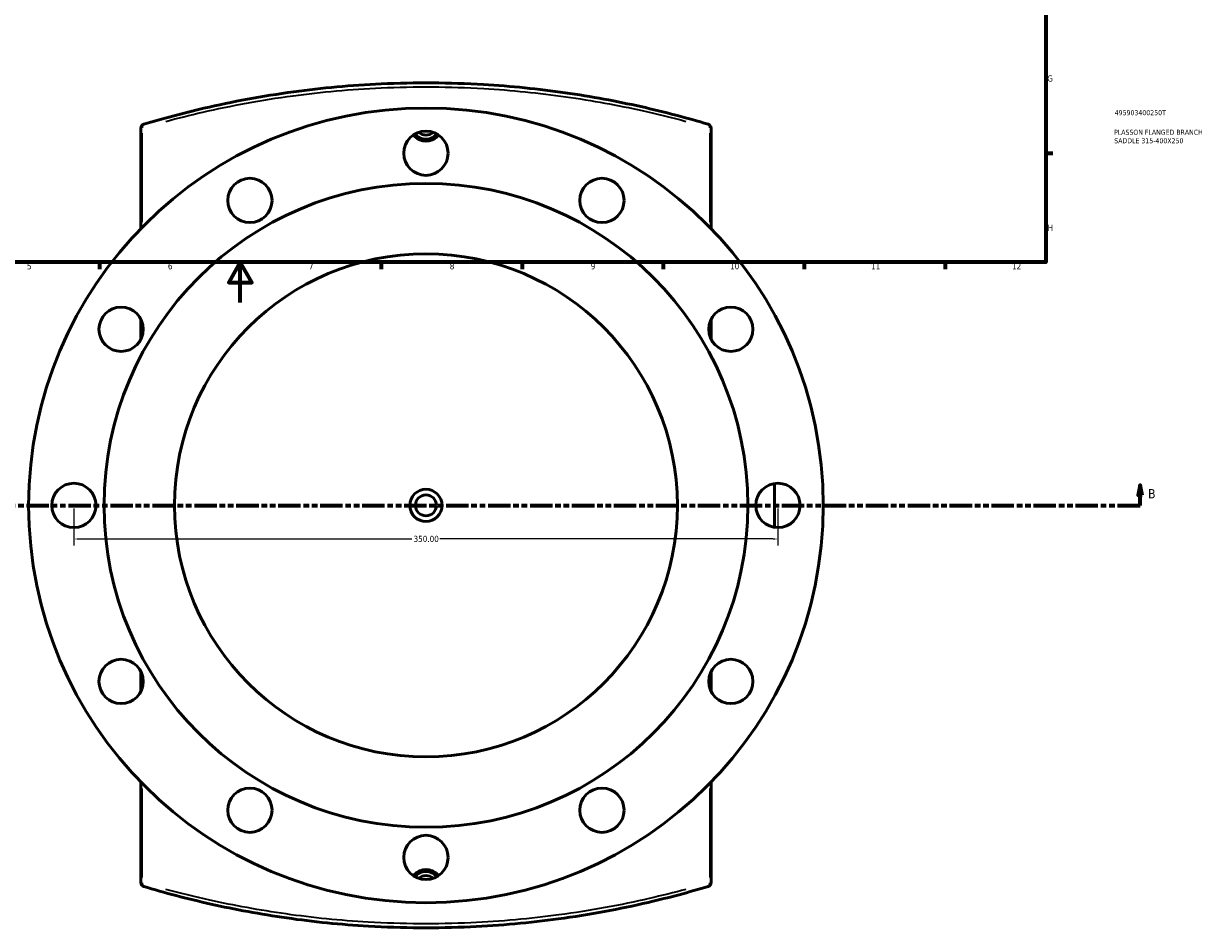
# Model space of a CAD drawing. Header units: millimetres. Extents: x -263 to 1332, y -937 to 1214.
# Tile 3 of 8: x 313 to 900, y -311 to 139. Entities that reach past the tile are written whole.
import ezdxf

# ---------------------------------------------------------------- set-up
doc = ezdxf.new("R2010")
doc.units = ezdxf.units.MM
doc.linetypes.add('DOUBLE_DASH_CHAIN', pattern=[1.2403, 0.6614, -0.0827, 0.1654, -0.0827, 0.1654, -0.0827])
for name, color, linetype, lineweight in [('Border (ANSI)', 7, 'Continuous', 70), ('Dimension (ANSI)', 7, 'Continuous', 25), ('Section Line (ANSI)', 7, 'DOUBLE_DASH_CHAIN', 70), ('Title (ISO)', 7, 'Continuous', 50), ('Visible (ANSI)', 7, 'Continuous', 50), ('Visible Narrow (ANSI)', 7, 'Continuous', 35)]:
    doc.layers.add(name, color=color, linetype=linetype, lineweight=lineweight)
doc.styles.add('Label Text (ANSI)', font='tahoma.ttf')
doc.styles.add('Note Text (ANSI)', font='tahoma.ttf')
doc.styles.add('Note Text (ISO)', font='tahoma.ttf')
doc.dimstyles.new('Default - mm (ANSI)', dxfattribs={"dimtxt": 3.048, "dimasz": 2.5, "dimexe": 3.175, "dimexo": 1.6002, "dimgap": 0.8, "dimtad": 0, "dimtoh": 1, "dimrnd": 1e-08, "dimzin": 4, "dimdsep": 46, "dimtxsty": 'Note Text (ANSI)', "dimcen": 0.09, "dimdle": 10, "dimclrd": 256, "dimclre": 256, "dimclrt": 256, "dimadec": 1, "dimazin": 1, "dimtfac": 1, "dimtofl": 0, "dimtmove": 0, "dimatfit": 3, "dimfxl": 1, "dimtolj": 1, "dimtzin": 4, "dimlwd": -1, "dimlwe": -1, "dimarcsym": 0})

# ---------------------------------------------------------------- blocks, each defined once
blk = doc.blocks.new('Borders Default Border')
at = {"layer": 'Border (ANSI)'}
for p, q in [((821, 74.25), (824.45, 74.25)), ((350.42, 20), (350.42, 16.55)), ((490.58, 20), (490.58, 16.55)), ((560.67, 20), (560.67, 16.55)), ((630.75, 20), (630.75, 16.55)), ((700.83, 20), (700.83, 16.55)), ((770.92, 20), (770.92, 16.55))]:
    blk.add_line(p, q, dxfattribs=at)
at = {"layer": 'Border (ANSI)', "flags": 128}
for points in [[(20, 20), (20, 574), (821, 574), (821, 20), (20, 20)], [(420.5, 0), (420.5, 20), (414.73, 10), (426.27, 10), (420.5, 20)]]:
    blk.add_lwpolyline(points, dxfattribs=at)
at = {"layer": 'Border (ANSI)', "color": 230, "true_color": 0xff0080, "attachment_point": 7, "style": 'Note Text (ANSI)'}
for s, insert, char_height in [('G', (821.66, 109.79), 3.05), ('H', (821.81, 35.6), 3.05), ('5', (314.48, 16.49), 3.05), ('6', (384.49, 16.49), 3.05), ('7', (454.6, 16.55), 3.05), ('8', (524.63, 16.48), 3.05), ('9', (594.7, 16.49), 3.05), ('10', (663.96, 16.49), 3.048), ('11', (734.04, 16.55), 3.048), ('12', (804.13, 16.55), 3.048)]:
    blk.add_mtext(s, dxfattribs=dict(at, insert=insert, char_height=char_height))
blk = doc.blocks.new('Title Blocks ISO')
at = {"layer": 'Title (ISO)', "color": 232, "true_color": 0xca0064, "style": 'Note Text (ISO)'}
for tag, p in [('PART_NUMBER_001', (34.16, 73.13)), ('DESCRIPTION_001', (33.84, 63.4)), ('DESCRIPTION_002', (33.96, 59.18))]:
    blk.add_attdef(tag, p, '', height=2.5, dxfattribs=at)
blk = doc.blocks.new('2dTransSection0')
at = {"layer": 'Section Line (ANSI)', "linetype": 'Continuous'}
for p, q in [((251.63, -90.8), (250.63, -95.8)), ((251.63, -95.8), (251.63, -90.8)), ((252.63, -95.8), (251.63, -90.8)), ((867.81, -90.8), (866.81, -95.8)), ((867.81, -95.8), (867.81, -90.8)), ((868.81, -95.8), (867.81, -90.8)), ((250.63, -95.8), (252.63, -95.8)), ((251.63, -100.8), (251.63, -95.8)), ((866.81, -95.8), (868.81, -95.8)), ((867.81, -100.8), (867.81, -95.8)), ((251.63, -100.8), (262.89, -100.8)), ((856.56, -100.8), (867.81, -100.8))]:
    blk.add_line(p, q, dxfattribs=at)
at = {"layer": 'Section Line (ANSI)', "linetype": 'DOUBLE_DASH_CHAIN', "ltscale": 16.818161}
blk.add_line((251.63, -100.8), (867.81, -100.8), dxfattribs=at)
at = {"layer": 'Section Line (ANSI)', "linetype": 'Continuous', "flags": 128}
for points in [[(252.63, -95.8), (251.63, -90.8), (250.63, -95.8), (252.63, -95.8)], [(868.81, -95.8), (867.81, -90.8), (866.81, -95.8), (868.81, -95.8)]]:
    blk.add_lwpolyline(points, dxfattribs=at)
at = {"layer": 'Section Line (ANSI)'}
for points in [[(252.63, -95.8), (251.63, -90.8), (250.63, -95.8), (252.63, -95.8)], [(868.81, -95.8), (867.81, -90.8), (866.81, -95.8), (868.81, -95.8)]]:
    blk.add_solid(points, dxfattribs=at)
at = {"layer": 'Section Line (ANSI)', "char_height": 4.57, "attachment_point": 7, "style": 'Label Text (ANSI)'}
for insert in [(244.88, -97.3), (871.77, -97.3)]:
    blk.add_mtext('B', dxfattribs=dict(at, insert=insert))
blk = doc.blocks.new('*D16')
at = {"layer": 'Defpoints', "color": 0, "transparency": 16777216}
for p in [(337.78, -100.8), (687.78, -100.8), (687.78, -117.52)]:
    blk.add_point(p, dxfattribs=at)
at = {"layer": 'Dimension (ANSI)', "transparency": 16777216}
for p, q in [((337.78, -102.4), (337.78, -120.7)), ((687.78, -102.4), (687.78, -120.7)), ((340.28, -117.52), (505.81, -117.52)), ((685.28, -117.52), (519.75, -117.52))]:
    blk.add_line(p, q, dxfattribs=at)
for points in [[(340.28, -117.11), (340.28, -117.94), (337.78, -117.52)], [(685.28, -117.11), (685.28, -117.94), (687.78, -117.52)]]:
    blk.add_solid(points, dxfattribs=at)
at = {"layer": 'Dimension (ANSI)', "color": 230, "true_color": 0xff0080, "transparency": 16777216, "insert": (506.61, -115.94), "char_height": 3.048, "attachment_point": 1, "style": 'Note Text (ANSI)'}
blk.add_mtext('\\A1;350.00', dxfattribs=at)

msp = doc.modelspace()

# ---------------------------------------------------------------- linework, layer by layer
at = {"layer": 'Visible (ANSI)'}
for p, q in [((371.031, 86.712), (371.031, 36.723)), ((654.531, 36.723), (654.531, 86.712)), ((371.031, -8.314), (371.031, -18.289)), ((654.531, -18.289), (654.531, -8.314)), ((686.031, -111.662), (686.031, -89.942)), ((371.031, -183.314), (371.031, -193.289)), ((654.531, -193.289), (654.531, -183.314)), ((371.031, -238.327), (371.031, -288.316)), ((654.531, -288.316), (654.531, -238.327))]:
    msp.add_line(p, q, dxfattribs=at)
for centre, radius in [((512.781, -100.802), 197.5), ((512.781, 74.198), 11), ((512.781, -100.802), 160), ((425.281, 50.753), 11), ((600.281, 50.753), 11), ((512.781, -100.802), 125), ((361.227, -13.302), 11), ((664.336, -13.302), 11), ((337.781, -100.802), 11), ((512.781, -100.802), 8), ((687.781, -100.802), 11), ((512.781, -100.802), 5.2), ((361.227, -188.302), 11), ((664.336, -188.302), 11), ((425.281, -252.356), 11), ((600.281, -252.356), 11), ((512.781, -275.802), 11)]:
    msp.add_circle(centre, radius, dxfattribs=at)
for centre, radius, start, end in [((373.031, 86.712), 2, 106.679407, 180), ((652.531, 86.712), 2, 0, 73.320593), ((512.781, 88.198), 7, 219.246133, 320.753867), ((512.781, 88.198), 5, 225.584691, 314.415309), ((512.781, -289.802), 7, 39.246133, 140.753867), ((512.781, -289.802), 5, 45.584691, 134.415309), ((373.031, -288.316), 2, 180, 253.320593), ((652.531, -288.316), 2, 286.679407, 0)]:
    msp.add_arc(centre, radius, start, end, dxfattribs=at)
for points, knots in [([(653.105, 88.628), (642.781, 91.721), (631.577, 94.703), (607.721, 100.047), (595.07, 102.406), (568.797, 106.16), (555.174, 107.554), (524.536, 109.346), (507.421, 109.46), (475.738, 108.018), (461.119, 106.668), (431.361, 102.631), (416.358, 99.81), (391.777, 94.113), (381.76, 91.415), (372.457, 88.628)], [0, 0, 0, 0, 4.1904176, 4.1904176, 8.3808303, 8.3808303, 12.5610602, 12.5610602, 17.6328923, 17.6328923, 22.0882344, 22.0882344, 27.0534445, 27.0534445, 30.8292576, 30.8292576, 30.8292576, 30.8292576]), ([(519, 83.272), (518.808, 83.029), (518.605, 82.801), (517.688, 81.887), (516.795, 81.277), (514.84, 80.469), (513.777, 80.271), (511.785, 80.271), (510.723, 80.469), (508.767, 81.277), (507.875, 81.887), (506.958, 82.801), (506.754, 83.029), (506.562, 83.272)], [2.8992048, 2.8992048, 2.8992048, 2.8992048, 2.9889576, 2.9889576, 3.2877872, 3.2877872, 3.5866168, 3.5866168, 3.8854465, 3.8854465, 4.1842761, 4.1842761, 4.2740289, 4.2740289, 4.2740289, 4.2740289]), ([(506.562, -284.875), (506.754, -284.633), (506.958, -284.405), (507.875, -283.49), (508.767, -282.881), (510.723, -282.073), (511.785, -281.874), (513.777, -281.874), (514.84, -282.073), (516.795, -282.881), (517.688, -283.49), (518.605, -284.405), (518.808, -284.633), (519, -284.875)], [2.8992048, 2.8992048, 2.8992048, 2.8992048, 2.9889576, 2.9889576, 3.2877872, 3.2877872, 3.5866168, 3.5866168, 3.8854465, 3.8854465, 4.1842761, 4.1842761, 4.2740289, 4.2740289, 4.2740289, 4.2740289]), ([(372.457, -290.231), (382.781, -293.325), (393.985, -296.307), (417.842, -301.651), (430.493, -304.01), (456.766, -307.763), (470.389, -309.158), (501.027, -310.95), (518.142, -311.064), (549.825, -309.622), (564.444, -308.272), (594.202, -304.234), (609.206, -301.413), (633.786, -295.716), (643.803, -293.018), (653.105, -290.231)], [0, 0, 0, 0, 4.1904538, 4.1904538, 8.3809026, 8.3809026, 12.5610823, 12.5610823, 17.6329627, 17.6329627, 22.088265, 22.088265, 27.0535961, 27.0535961, 30.8292576, 30.8292576, 30.8292576, 30.8292576])]:
    msp.add_open_spline(points, degree=3, knots=knots, dxfattribs=at)
at = {"layer": 'Visible Narrow (ANSI)'}
for p, q in [((371.656, 86.712), (371.033, 86.712)), ((371.719, 39.893), (371.719, 84.248)), ((653.843, 84.248), (653.843, 39.893)), ((654.529, 86.712), (653.907, 86.712)), ((371.719, -16.275), (371.719, -10.329)), ((653.843, -10.329), (653.843, -16.275)), ((685.639, -91.091), (685.639, -110.512)), ((371.719, -191.275), (371.719, -185.329)), ((653.843, -185.329), (653.843, -191.275)), ((371.719, -285.851), (371.719, -241.497)), ((653.843, -241.497), (653.843, -285.851)), ((371.033, -288.316), (371.656, -288.316)), ((653.907, -288.316), (654.529, -288.316))]:
    msp.add_line(p, q, dxfattribs=at)
for centre, major_axis, start_param, end_param in [((373.031, 86.712), (-0.574, 1.916), 0.0690676, 1.3122853), ((652.531, 86.712), (0.574, 1.916), 4.9709, 6.2141177), ((373.031, -288.316), (-0.574, -1.916), 4.9709, 6.2141177), ((652.531, -288.316), (0.574, -1.916), 0.0690676, 1.3122853)]:
    msp.add_ellipse(centre, major_axis=major_axis, ratio=0.6399474, start_param=start_param, end_param=end_param, dxfattribs=at)
for points, knots in [([(383.524, 90.057), (389.393, 91.642), (395.498, 93.175), (415.851, 97.848), (430.933, 100.658), (460.847, 104.679), (475.543, 106.023), (507.392, 107.459), (524.598, 107.346), (555.397, 105.561), (569.091, 104.172), (595.503, 100.434), (608.221, 98.085), (627.792, 93.742), (635.081, 91.936), (642.039, 90.057)], [-29.2877947, -29.2877947, -29.2877947, -29.2877947, -27.0534445, -27.0534445, -22.0882344, -22.0882344, -17.6328923, -17.6328923, -12.5610602, -12.5610602, -8.3808303, -8.3808303, -4.1904176, -4.1904176, -1.5414629, -1.5414629, -1.5414629, -1.5414629]), ([(642.039, -291.661), (636.169, -293.246), (630.065, -294.778), (609.713, -299.451), (594.63, -302.261), (564.716, -306.282), (550.02, -307.627), (518.171, -309.063), (500.965, -308.949), (470.166, -307.164), (456.472, -305.776), (430.06, -302.038), (417.342, -299.688), (397.771, -295.345), (390.482, -293.539), (383.523, -291.66)], [-29.2877947, -29.2877947, -29.2877947, -29.2877947, -27.0535961, -27.0535961, -22.088265, -22.088265, -17.6329627, -17.6329627, -12.5610823, -12.5610823, -8.3809026, -8.3809026, -4.1904538, -4.1904538, -1.5414629, -1.5414629, -1.5414629, -1.5414629])]:
    msp.add_open_spline(points, degree=3, knots=knots, dxfattribs=at)

# ---------------------------------------------------------------- block references
msp.add_blockref('Borders Default Border', (0, 0))
msp.add_blockref('Title Blocks ISO', (821, 20)).add_auto_attribs({'PART_NUMBER_001': '495903400250T', 'DESCRIPTION_001': 'PLASSON FLANGED BRANCH', 'DESCRIPTION_002': 'SADDLE 315-400X250'})
at = {"layer": 'Section Line (ANSI)'}
msp.add_blockref('2dTransSection0', (0, 0), dxfattribs=at)

# ---------------------------------------------------------------- dimensions: what is measured, and where the dimension line sits
at = {"layer": 'Dimension (ANSI)'}
dim = msp.add_linear_dim(base=(687.781, -117.523), p1=(337.781, -100.802), p2=(687.781, -100.802), angle=180, dimstyle='Default - mm (ANSI)', override={"dimtoh": 0, "dimdec": 2, "dimtp": 0, "dimtm": 0, "dimtdec": 2, "dimatfit": 1}, dxfattribs=at)
dim.commit()
dim.dimension.update_dxf_attribs({"geometry": '*D16', "text_midpoint": (512.781, -117.523), "dimtype": 160})

doc.saveas('drawing.dxf')
